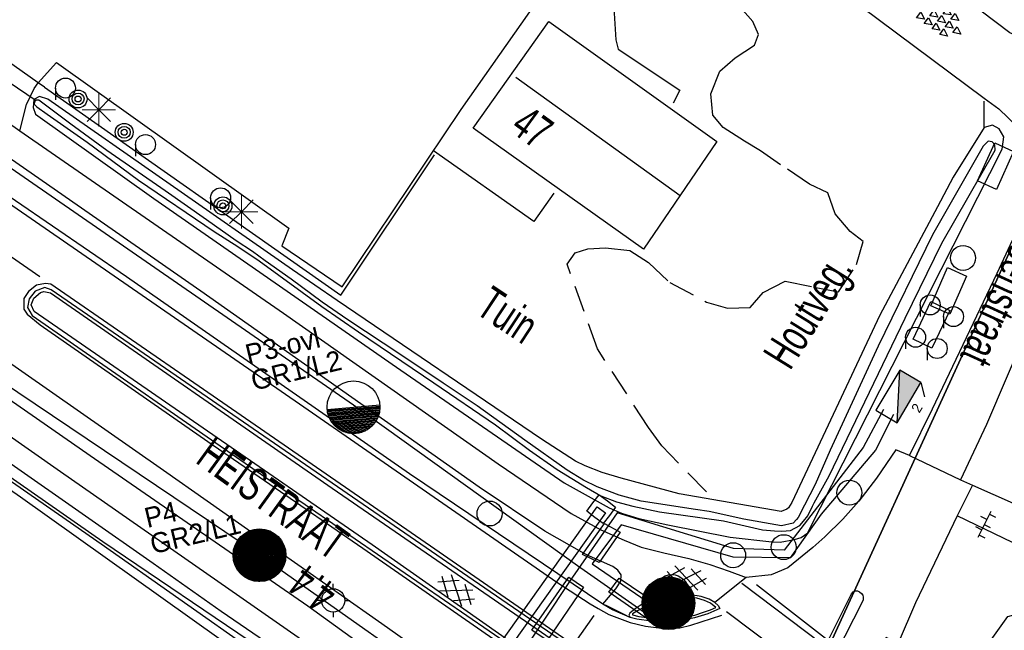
# Model space of a CAD drawing. Header units: metres. Extents: x 119757 to 244046, y 404148 to 811635.
# Tile 53 of 60: x 121983 to 122057, y 404831 to 404877. Entities that reach past the tile are written whole.
import ezdxf

# ---------------------------------------------------------------- set-up
doc = ezdxf.new("R2010")
doc.units = ezdxf.units.M
doc.linetypes.add('Houtwal', pattern=[3, 2, -1])
doc.layers.get('0').update_dxf_attribs({"linetype": 'CONTINUOUS'})
doc.layers.add('# Ov Nieuwe Leiding', color=250, linetype='CONTINUOUS', lineweight=30)
for name, color, linetype in [('4411', 7, 'CONTINUOUS'), ('4413', 7, 'CONTINUOUS'), ('4502', 1, 'CONTINUOUS'), ('4503', 1, 'CONTINUOUS'), ('4504', 7, 'CONTINUOUS'), ('B-AF-HEKW-GD', 47, 'Hekwerk'), ('B-AF-HOUT-GD', 74, 'Houtwal'), ('B-AS-HECT-GD', 9, 'CONTINUOUS'), ('B-BB-BORD-GD', 8, 'CONTINUOUS'), ('B-BP-BOOM-GD', 74, 'CONTINUOUS'), ('B-GB-BOUW-GD', 242, 'CONTINUOUS'), ('B-GB-NOKL-GD', 242, 'CONTINUOUS'), ('B-GR-GEMT2006-GS', 6, 'CONTINUOUS'), ('B-KL-WATER-GD', 8, 'CONTINUOUS'), ('B-MK-BLOKDW-GD', 121, 'CONTINUOUS'), ('B-MK-DRIEH-GD', 121, 'CONTINUOUS'), ('B-MK-KANAL-GD', 121, 'CONTINUOUS'), ('B-MK-STRP-GD', 121, 'CONTINUOUS'), ('B-OB-KAST-GD', 8, 'CONTINUOUS'), ('B-OB-OVER-GD', 8, 'CONTINUOUS'), ('B-OV-PAAL-GD', 63, 'CONTINUOUS'), ('B-TE-OND-GD', 8, 'CONTINUOUS'), ('B-TR-SLOO-GD', 142, 'CONTINUOUS'), ('B-TR-TALO-GD', 72, 'CONTINUOUS'), ('B-VH-BNDH-GD', 13, 'CONTINUOUS'), ('B-VH-FPAD-GD', 13, 'CONTINUOUS'), ('B-VH-HFDR-GD', 13, 'CONTINUOUS'), ('B-VH-MATE-GD', 13, 'CONTINUOUS'), ('B-VH-OVRG-GD', 13, 'CONTINUOUS'), ('B-VH-WEGN-GD', 13, 'CONTINUOUS'), ('B-WT-DUIKER-GD', 134, 'CONTINUOUS'), ('B-WT-HDUIK-GD', 134, 'CONTINUOUS'), ('B-WT-KOLK-GD', 213, 'CONTINUOUS'), ('L-AR-BLOCKS-GD', 8, 'CONTINUOUS'), ('L-AR-SYMB-GD', 8, 'CONTINUOUS'), ('n-ov-arma-pr', 1, 'CONTINUOUS'), ('OVL Lichtpunt', 1, 'CONTINUOUS'), ('OVL Lichtpuntinformatie', 1, 'CONTINUOUS'), ('OVL Voedingskast', 3, 'CONTINUOUS')]:
    doc.layers.add(name, color=color, linetype=linetype)
doc.linetypes.add('Hekwerk', pattern='A,4,-1,[1,dgnlstyle.shx,S=0.004,R=0,X=0,Y=0],-1', length=6)
doc.linetypes.add('OV-4x4mm2', pattern='A,8,-1.5,["4x4",Standard,S=1.5,R=0,X=0,Y=-0.75],-5.5', length=15)

# ---------------------------------------------------------------- blocks, each defined once
blk = doc.blocks.new('2401')
blk.add_circle((0.001, -0.001), 0.375)
blk = doc.blocks.new('GV6', base_point=(119758.78532, 404407.573336))
at = {"layer": '4411'}
for points in [[(119758.78532, 404407.542086, 0), (119758.94157, 404407.667086, 0)], [(119758.84782, 404407.479586, 0), (119759.09782, 404407.667086, 0)], [(119758.84782, 404407.667086, 0), (119759.09782, 404407.479586, 0)], [(119759.00407, 404407.667086, 0), (119759.16032, 404407.542086, 0)], [(119758.78532, 404407.604586, 0), (119758.94157, 404407.479586, 0)], [(119759.00407, 404407.479586, 0), (119759.16032, 404407.604586, 0)]]:
    blk.add_polyline3d(points, dxfattribs=at)
blk = doc.blocks.new('3201')
blk.add_circle((0, 0), 0.5)
blk = doc.blocks.new('2202')
for p, q in [((0, 0.35), (0, 0.5)), ((-0.35, 0.001), (-0.5, 0)), ((0.35, -0.001), (0.5, 0)), ((0, -0.35), (0, -0.5))]:
    blk.add_line(p, q)
blk.add_circle((0, 0), 0.35)
blk = doc.blocks.new('3001')
blk.add_line((-0.3, 0), (-0.3, -0.35))
blk.add_circle((0, 0), 0.3)
blk = doc.blocks.new('2901')
for radius in [0.27, 0.18, 0.09]:
    blk.add_circle((0, 0), radius)
blk = doc.blocks.new('2701')
at = {"lineweight": 0}
for q in [(-0.353, 0.351), (0.001, 0.497), (0.355, 0.351), (-0.499, -0.003), (-0.352, -0.356), (0.501, -0.003), (0.001, -0.503), (0.355, -0.356)]:
    blk.add_line((0.001, -0.003), q, dxfattribs=at)
blk = doc.blocks.new('OV6', base_point=(119758.78532, 404407.573336))
at = {"layer": '4413'}
for points in [[(119758.81657, 404407.573336, 0), (119758.81657, 404407.604586, 0)], [(119758.94157, 404407.573336, 0), (119758.94157, 404407.604586, 0)], [(119759.06657, 404407.573336, 0), (119759.06657, 404407.604586, 0)], [(119758.78532, 404407.573336, 0), (119759.09782, 404407.573336, 0)], [(119758.87907, 404407.573336, 0), (119758.87907, 404407.542086, 0)], [(119759.00407, 404407.573336, 0), (119759.00407, 404407.542086, 0)]]:
    blk.add_polyline3d(points, dxfattribs=at)
blk = doc.blocks.new('2810')
at = {"flags": 128}
blk.add_lwpolyline([(-0.625, -0.313), (-0.625, 0.313), (0.625, 0.313), (0.625, -0.313)], close=True, dxfattribs=at)
blk = doc.blocks.new('4408')
at = {"flags": 128}
for points in [[(-1.443, 0.731), (-0.903, 0.989), (-0.895, 0.457)], [(-0.721, 0.721), (-0.187, 0.99), (-0.188, 0.461)], [(-0.013, 0.721), (0.531, 0.995), (0.534, 0.466)], [(0.697, 0.723), (1.239, 0.992), (1.238, 0.46)], [(-2.157, 0.022), (-1.617, 0.277), (-1.624, -0.259)], [(-1.435, 0.015), (-0.902, 0.275), (-0.905, -0.258)], [(-0.72, 0.017), (-0.183, 0.275), (-0.183, -0.247)], [(-0.009, 0.014), (0.531, 0.283), (0.528, -0.256)], [(0.702, 0.011), (1.232, 0.277), (1.235, -0.255)], [(1.421, 0.005), (1.954, 0.271), (1.957, -0.265)], [(-1.437, -0.71), (-0.901, -0.433), (-0.908, -0.976)], [(-0.719, -0.702), (-0.185, -0.429), (-0.183, -0.972)], [(-0.008, -0.697), (0.533, -0.435), (0.525, -0.975)], [(0.703, -0.703), (1.24, -0.434), (1.237, -0.959)]]:
    blk.add_lwpolyline(points, close=True, dxfattribs=at)
blk = doc.blocks.new('3602')
at = {"flags": 128}
blk.add_lwpolyline([(-0.31, 0.001), (-0.31, 0.311), (0, 0.311), (0.31, 0.311), (0.31, 0.001), (0.31, -0.309), (0, -0.309), (-0.31, -0.309)], close=True, dxfattribs=at)
blk = doc.blocks.new('OV_MASTB')
at = {"layer": 'n-ov-arma-pr'}
for p, q in [((0.001, -1.5), (-0.015, 1.5)), ((0.065, -1.499), (0.048, 1.499)), ((0.128, -1.495), (0.112, 1.496)), ((0.192, -1.488), (0.175, 1.49)), ((0.255, -1.478), (0.239, 1.481)), ((0.319, -1.466), (0.302, 1.469)), ((0.382, -1.451), (0.366, 1.455)), ((0.446, -1.432), (0.429, 1.437)), ((0.509, -1.411), (0.493, 1.417)), ((0.572, -1.387), (0.557, 1.393)), ((0.636, -1.359), (0.62, 1.366)), ((0.699, -1.327), (0.684, 1.335)), ((0.762, -1.292), (0.748, 1.3)), ((0.826, -1.252), (0.811, 1.262)), ((0.889, -1.208), (0.875, 1.218)), ((0.952, -1.159), (0.939, 1.17)), ((1.015, -1.104), (1.003, 1.116)), ((1.078, -1.043), (1.067, 1.055)), ((1.141, -0.973), (1.13, 0.986)), ((1.205, -0.894), (1.194, 0.907)), ((1.268, -0.802), (1.258, 0.816)), ((1.33, -0.693), (1.323, 0.708)), ((1.393, -0.556), (1.387, 0.572)), ((1.456, -0.363), (1.451, 0.379))]:
    blk.add_line(p, q, dxfattribs=at)
blk.add_circle((0, 0), 1.5, dxfattribs=at)
blk = doc.blocks.new('OV_MASTE')
at = {"layer": 'n-ov-arma-pr'}
for p, q in [((-1.348, 1.502), (-1.315, -1.434)), ((-1.265, 1.575), (-1.23, -1.505)), ((-1.181, 1.641), (-1.145, -1.569)), ((-1.098, 1.7), (-1.061, -1.626)), ((-1.015, 1.752), (-0.976, -1.677)), ((-0.931, 1.8), (-0.892, -1.722)), ((-0.848, 1.842), (-0.807, -1.762)), ((-0.764, 1.879), (-0.723, -1.797)), ((-0.681, 1.912), (-0.638, -1.828)), ((-0.597, 1.94), (-0.554, -1.855)), ((-0.513, 1.965), (-0.47, -1.878)), ((-0.429, 1.986), (-0.386, -1.897)), ((-0.346, 2.002), (-0.301, -1.912)), ((-0.262, 2.016), (-0.217, -1.923)), ((-0.178, 2.025), (-0.133, -1.93)), ((-0.094, 2.031), (-0.049, -1.934)), ((0.012, -1.935), (-0.01, 2.033)), ((0.096, -1.933), (0.074, 2.032)), ((0.18, -1.928), (0.158, 2.028)), ((0.264, -1.919), (0.242, 2.02)), ((0.348, -1.906), (0.326, 2.008)), ((0.432, -1.89), (0.41, 1.993)), ((0.516, -1.869), (0.494, 1.974)), ((0.6, -1.845), (0.579, 1.95)), ((0.684, -1.817), (0.663, 1.923)), ((0.768, -1.785), (0.747, 1.892)), ((0.851, -1.748), (0.831, 1.856)), ((0.935, -1.706), (0.915, 1.815)), ((1.019, -1.66), (1, 1.769)), ((1.103, -1.607), (1.084, 1.718)), ((1.186, -1.549), (1.168, 1.661)), ((1.27, -1.484), (1.253, 1.597)), ((1.354, -1.411), (1.337, 1.525)), ((-1.844, 0.774), (-1.827, -0.717)), ((-1.762, 0.956), (-1.741, -0.897)), ((-1.679, 1.101), (-1.655, -1.04)), ((-1.597, 1.223), (-1.57, -1.16)), ((-1.514, 1.328), (-1.485, -1.263)), ((-1.431, 1.42), (-1.4, -1.354)), ((1.437, -1.33), (1.421, 1.444)), ((1.521, -1.238), (1.506, 1.353)), ((1.604, -1.133), (1.591, 1.25)), ((1.687, -1.012), (1.675, 1.129)), ((1.77, -0.867), (1.76, 0.986)), ((1.853, -0.686), (1.845, 0.806)), ((-1.925, 0.518), (-1.914, -0.463)), ((1.936, -0.43), (1.93, 0.55))]:
    blk.add_line(p, q, dxfattribs=at)
blk.add_circle((0.012, 0.049), 1.981, dxfattribs=at)

msp = doc.modelspace()

# ---------------------------------------------------------------- hatches: boundary and pattern name
at = {"layer": 'OVL Voedingskast', "linetype": 'Continuous', "ltscale": 10}
msp.add_hatch(color=1, dxfattribs=at).paths.add_polyline_path([(122051.101, 404849.885), (122049.509, 404850.833), (122049.309, 404846.875)])

# ---------------------------------------------------------------- linework, layer by layer
at = {"layer": '# Ov Nieuwe Leiding', "color": 1, "linetype": 'OV-4x4mm2'}
for points in [[(122048.294, 404847.855), (122046.751, 404845.01), (122040.824, 404837.297), (122037.009, 404837.425), (122028.292, 404840.1), (122024.69, 404834.953), (122020.889, 404829.22), (122018.579, 404825.636), (122024.344, 404821.068), (122023.951, 404820.46), (122018.169, 404825.108), (122001.414, 404836.915), (121976.794, 404853.479), (121931.571, 404884.912), (121884.782, 404918.065), (121838.739, 404951.577), (121792.744, 404984.706), (121748.068, 405017.353)], [(122049.026, 404847.489), (122047.687, 404844.816), (122043.611, 404840.015), (122041.286, 404836.724), (122036.988, 404836.766), (122028.572, 404839.198), (122026.391, 404836.282), (122031.003, 404833.128), (122032.309, 404833.342), (122032.425, 404832.888), (122030.379, 404832.568), (122025.303, 404836.115), (122008.475, 404848.186), (121961.336, 404880.795), (121915.63, 404911.794), (121868.686, 404944.336), (121822.478, 404977.876), (121776.631, 405011.363)]]:
    msp.add_lwpolyline(points, dxfattribs=at)
at = {"layer": '# Ov Nieuwe Leiding', "color": 1, "lineweight": 30}
for points in [[(122027.329, 404839.29), (122028.499, 404838.658), (122026.922, 404836.364), (122025.678, 404836.975)], [(122024.643, 404835.274), (122025.743, 404834.51), (122023.015, 404830.511), (122021.875, 404831.301)], [(122031.123, 404833.368), (122030.359, 404832.269), (122027.661, 404834.147), (122028.42, 404835.187)]]:
    msp.add_lwpolyline(points, close=True, dxfattribs=at)
at = {"layer": 'B-AF-HEKW-GD'}
for points in [[(121985.253, 404872.094), (121984.795, 404872.416), (121979.178, 404876.366), (121978.505, 404876.839)], [(121985.253, 404872.094), (122007.523, 404856.459)], [(122007.523, 404856.459), (122014.558, 404866.996)]]:
    msp.add_lwpolyline(points, dxfattribs=at)
at = {"layer": 'B-AF-HOUT-GD'}
for points in [[(122034.981, 404841.679), (122031.635, 404845.141), (122030.629, 404846.518), (122026.805, 404852.413), (122024.518, 404858.793), (122025.128, 404859.64), (122026.065, 404859.944), (122027.394, 404860.01), (122029.233, 404859.816), (122030.633, 404858.913), (122032.232, 404857.414), (122034.992, 404855.937), (122036.565, 404855.468), (122038.282, 404855.524), (122039.249, 404856.667), (122040.911, 404857.507), (122043.066, 404857.056), (122044.894, 404856.697), (122046.251, 404858.748), (122046.764, 404860.481), (122045.773, 404861.233), (122044.653, 404862.575), (122044.114, 404864.137), (122042.721, 404864.791), (122040.561, 404866.251), (122039.059, 404867.289), (122037.842, 404868.023), (122036.24, 404869.055), (122035.456, 404869.974), (122035.304, 404871.57), (122035.985, 404873.296), (122037.149, 404874.289), (122038.593, 404875.237), (122038.897, 404876.042), (122038.46, 404877.027), (122036.852, 404878.838)], [(122055.846, 404869.042), (122055.859, 404871.26)]]:
    msp.add_lwpolyline(points, dxfattribs=at)
at = {"layer": 'B-GB-BOUW-GD'}
msp.add_lwpolyline([(122030.267, 404859.911), (122017.463, 404869.012), (122023.148, 404877.009), (122035.767, 404867.998)], close=True, dxfattribs=at)
at = {"layer": 'B-GB-NOKL-GD'}
msp.add_lwpolyline([(122020.657, 404872.834), (122033.017, 404863.955)], dxfattribs=at)
at = {"layer": 'B-GR-GEMT2006-GS'}
for points in [[(122012.96, 404768.32), (122041.17, 404823.48), (122072.68, 404892.32), (122130.1, 405020.64), (122158.57, 405088.48), (122178.64, 405120.79), (122218.79, 405179.2), (122258.69, 405231.04)], [(122258.69, 405231.04), (122218.79, 405179.2), (122178.64, 405120.79), (122158.57, 405088.48), (122130.1, 405020.64), (122072.68, 404892.32), (122041.17, 404823.48), (122012.96, 404768.32)], [(122258.69, 405231.04), (122218.79, 405179.2), (122178.64, 405120.79), (122158.57, 405088.48), (122130.1, 405020.64), (122072.68, 404892.32), (122041.17, 404823.48), (122012.96, 404768.32)]]:
    msp.add_lwpolyline(points, dxfattribs=at)
at = {"layer": 'B-MK-BLOKDW-GD'}
for points in [[(122037.633, 404834.828), (122043.679, 404830.262)], [(122042.579, 404828.078), (122036.498, 404832.658)]]:
    msp.add_lwpolyline(points, dxfattribs=at)
at = {"layer": 'B-MK-DRIEH-GD'}
for points in [[(122043.932, 404830.667), (122038.736, 404834.688)], [(122028.999, 404832.376), (122027.409, 404833.175)]]:
    msp.add_lwpolyline(points, dxfattribs=at)
at = {"layer": 'B-MK-KANAL-GD'}
msp.add_lwpolyline([(122025.116, 404830.357), (122026.553, 404832.379)], dxfattribs=at)
at = {"layer": 'B-MK-STRP-GD'}
for points in [[(121788.204, 404999.393), (121812.375, 404981.802), (121841.396, 404960.566), (121866.632, 404942.149), (121890.041, 404925.299), (121914.893, 404908.72), (121941.53, 404891.11), (121955.039, 404882.114), (121979.694, 404865.351), (122004.418, 404848.301), (122023.75, 404834.902), (122026.249, 404833.265), (122026.861, 404832.924), (122027.662, 404832.478), (122029.245, 404831.875), (122030.406, 404831.591), (122031.61, 404831.443), (122032.995, 404831.462), (122033.824, 404831.674), (122036.148, 404832.418)], [(121966.498, 404870.582), (121976.382, 404863.768), (121984.924, 404857.868)], [(122024.82, 404830.283), (122014.578, 404837.38), (121997.202, 404849.362), (121985.748, 404857.275), (121985.328, 404857.321), (121984.654, 404857.201), (121984.065, 404856.743), (121983.718, 404856.194), (121983.703, 404855.407), (121983.955, 404855.033), (121984.931, 404854.236), (121997.529, 404845.475), (122009.167, 404837.456), (122023.128, 404827.758)]]:
    msp.add_lwpolyline(points, dxfattribs=at)
at = {"layer": 'B-TR-SLOO-GD'}
for points in [[(122022.633, 404800.89), (122024.599, 404809.169), (122024.467, 404809.692), (122024.452, 404809.752), (122023.989, 404810.211), (122013.232, 404819.818), (122001.499, 404829.919), (121989.636, 404837.927), (121964.043, 404855.78), (121939.912, 404872.909), (121918.753, 404887.843), (121896.457, 404903.648), (121879.166, 404916.059), (121878.971, 404915.817)], [(122022.633, 404800.89), (122022.48, 404800.957), (122024.343, 404809.101), (122024.178, 404809.624), (122023.555, 404810.149), (122012.989, 404819.611), (122001.196, 404829.541), (121989.508, 404837.753), (121963.867, 404855.588), (121939.748, 404872.615), (121896.359, 404903.42), (121878.971, 404915.817)], [(122025.731, 404809.989), (122025.588, 404810.208), (122024.953, 404810.841), (122016.499, 404818.303), (122009.676, 404824.035), (122005.184, 404827.777), (122001.856, 404830.424), (121998.527, 404832.682), (121993.428, 404836.303), (121988.338, 404839.858), (121976.411, 404848.186), (121964.962, 404856.138), (121955.731, 404862.655), (121944.56, 404870.566), (121934.923, 404877.118), (121925.895, 404883.583), (121917.355, 404889.655), (121902.877, 404900.074)], [(122041.026, 404840.379), (122040.599, 404840.212), (122032.942, 404841.521), (122028.588, 404842.712), (122027.155, 404843.136), (122025.865, 404843.647), (122025.162, 404843.976), (122022.601, 404845.628), (122007.24, 404856.046), (122003.892, 404858.369), (121985.521, 404871.188), (121984.897, 404871.391), (121984.475, 404871.155), (121984.422, 404870.564), (121984.588, 404870.045), (121993.481, 404863.709)], [(121984.827, 404871.097), (121984.64, 404871.113), (121984.516, 404870.975), (121984.479, 404870.797), (121984.68, 404870.614), (121985.459, 404870.058), (121988.477, 404867.961), (121992.319, 404865.104), (121998.018, 404861.243), (121999.776, 404860.106), (122001.383, 404859.028), (122006.102, 404855.604), (122008.859, 404853.703), (122014.517, 404849.869), (122019.149, 404846.711), (122021.7, 404844.814), (122023.782, 404843.348), (122025.973, 404841.999), (122027.057, 404841.387), (122028.232, 404840.938), (122029.452, 404840.611), (122031.467, 404840.188), (122036.259, 404839.498), (122039.199, 404838.831), (122040.087, 404838.763), (122040.644, 404838.721), (122041.307, 404838.767), (122042.011, 404839.159), (122042.268, 404839.476)], [(122041.884, 404839.755), (122041.757, 404839.592), (122041.494, 404839.336), (122040.627, 404839.13), (122040.191, 404839.206), (122037.784, 404839.626), (122035.196, 404840.212), (122034.164, 404840.344), (122030.08, 404840.969), (122028.437, 404841.432), (122026.775, 404842.046), (122025.748, 404842.563), (122024.515, 404843.314), (122021.333, 404845.563), (122017.756, 404848.141), (122015.2, 404849.836), (122012.03, 404851.982), (122008.059, 404854.599), (122006.111, 404855.942), (122003.793, 404857.667), (122001.832, 404859.041), (122000.881, 404859.726), (121999.668, 404860.547), (121997.444, 404862.119), (121994.322, 404864.293), (121989.955, 404867.313), (121987.242, 404869.298), (121984.827, 404871.097)], [(122042.831, 404839.067), (122043.553, 404840.498), (122045.25, 404843.864), (122057.189, 404867.424), (122057.332, 404868.348), (122056.967, 404868.962), (122056.47, 404869.235), (122055.846, 404869.042), (122053.508, 404865.332), (122052.351, 404863.082), (122048.02, 404854.952), (122041.394, 404840.872), (122041.151, 404840.485), (122041.026, 404840.379)], [(122042.268, 404839.476), (122042.593, 404839.877), (122042.959, 404840.6), (122043.085, 404840.85), (122044.204, 404842.874), (122049.912, 404854.719), (122052.675, 404860.372), (122056.679, 404867.341), (122056.655, 404867.754), (122056.461, 404867.966), (122056.156, 404868.014), (122055.764, 404867.653), (122051.964, 404860.987), (122047.884, 404852.636), (122044.281, 404844.8), (122043.142, 404842.235), (122042.361, 404840.688), (122041.884, 404839.755)], [(121993.481, 404863.709), (122011.701, 404851.046), (122024.291, 404842.351), (122027.672, 404840.478), (122028.615, 404840.068), (122029.909, 404839.676), (122032.095, 404839.193), (122036.766, 404838.274), (122039.891, 404837.923), (122040.517, 404837.905), (122041.593, 404838.094), (122042.099, 404838.252), (122042.594, 404838.598), (122042.831, 404839.067)], [(121968.723, 404851.571), (121983.456, 404841.304), (122000.545, 404829.124), (122001.246, 404828.619), (122002.027, 404828.04), (122003.054, 404827.128), (122004.202, 404826.182), (122007.049, 404823.6), (122011.416, 404819.906), (122016.972, 404815.276), (122022.473, 404810.253), (122023.137, 404809.618), (122023.281, 404809.413)]]:
    msp.add_lwpolyline(points, dxfattribs=at)
at = {"layer": 'B-TR-TALO-GD'}
msp.add_lwpolyline([(122055.736, 404829.684), (122057.619, 404832.328), (122058.712, 404832.627), (122060.059, 404832.393), (122060.874, 404831.762), (122061.624, 404830.033), (122062.116, 404828.629), (122062.856, 404826.824), (122063.726, 404825.637), (122065.896, 404823.496), (122078.069, 404814.792), (122080.239, 404813.637), (122083.187, 404814.409)], dxfattribs=at)
at = {"layer": 'B-VH-BNDH-GD'}
for points in [[(122023.395, 404828.213), (122009.877, 404837.706), (121984.483, 404855.235), (121984.254, 404855.723), (121984.472, 404856.24), (121984.953, 404856.65), (121985.209, 404856.721), (121985.703, 404856.624), (122006.879, 404841.965), (122024.514, 404829.806)], [(122035.701, 404832.995), (122035.295, 404833.314), (122034.848, 404833.525), (122034.262, 404833.687), (122033.602, 404833.785), (122032.963, 404833.793), (122032.182, 404833.705), (122031.516, 404833.561), (122030.838, 404833.29), (122030.237, 404832.976), (122029.81, 404832.747), (122029.432, 404832.518), (122029.429, 404832.434), (122029.906, 404832.32), (122030.502, 404832.231), (122031.079, 404832.167), (122031.895, 404832.142), (122032.659, 404832.156), (122033.544, 404832.285), (122034.121, 404832.425), (122034.774, 404832.639), (122035.294, 404832.811)]]:
    msp.add_lwpolyline(points, close=True, dxfattribs=at)
at = {"layer": 'B-VH-FPAD-GD'}
for points in [[(121977.78, 404872.772), (121983.403, 404868.808), (122003.22, 404855.095), (122019.351, 404843.777), (122024.825, 404840.061), (122027.064, 404838.819), (122028.807, 404838.056), (122030.094, 404837.535), (122031.779, 404837.1), (122033.661, 404836.665), (122035.242, 404836.232), (122036.698, 404835.712), (122037.975, 404835.253)], [(122027.197, 404833.236), (122027.792, 404833.924), (122028.17, 404834.398), (122028.55, 404834.978), (122028.569, 404835.437), (122028.338, 404835.794), (122027.954, 404836.075), (122026.196, 404836.838), (122025.798, 404837.061), (122022.853, 404838.715), (122017.915, 404842.021), (121997.005, 404856.768), (121982.773, 404866.661)], [(122020.831, 404824.556), (122020.835, 404824.249), (122020.682, 404823.955), (122020.373, 404823.548), (122019.788, 404822.973), (122019.402, 404822.749), (122018.99, 404822.581), (122018.508, 404822.622), (122018.133, 404822.833), (122012.277, 404827.755), (122009.933, 404829.567), (122005.032, 404833.094), (121989.013, 404844.149), (121968.21, 404858.617)], [(121966.324, 404857.315), (121986.477, 404843.202), (122004.317, 404830.77), (122008.114, 404828.085), (122011.825, 404825.313), (122014.208, 404823.312), (122016.689, 404821.166), (122017.706, 404820.286), (122024.748, 404814.05), (122027.355, 404811.735), (122027.699, 404811.292), (122027.8, 404811.084), (122027.928, 404810.505)], [(122035.611, 404833.358), (122035.203, 404833.616), (122034.578, 404833.806), (122033.825, 404833.951), (122033.096, 404834.006), (122032.318, 404833.971), (122031.666, 404833.838), (122031.122, 404833.654), (122030.574, 404833.432), (122030.074, 404833.187), (122029.625, 404832.903), (122029.227, 404832.558), (122029.149, 404832.409), (122029.268, 404832.233)]]:
    msp.add_lwpolyline(points, dxfattribs=at)
at = {"layer": 'B-VH-HFDR-GD'}
for points in [[(122027.197, 404833.236), (122012.686, 404843.046), (121991.416, 404857.837), (121983.079, 404863.549), (121971.807, 404871.272), (121969.065, 404873.151), (121947.648, 404887.717), (121942.996, 404890.884), (121937.764, 404894.274), (121920.818, 404905.354), (121906.972, 404914.479), (121898.239, 404920.351), (121886.243, 404928.448), (121878.842, 404933.75), (121864.797, 404943.812), (121856.641, 404949.793), (121847.825, 404956.258), (121831.154, 404968.45), (121828.125, 404970.665), (121823.355, 404974.134), (121811.105, 404983.045)], [(122024.725, 404830.059), (122017.075, 404835.333), (122002.13, 404845.599), (121985.772, 404856.868), (121985.286, 404857.039), (121984.554, 404856.766), (121984.116, 404856.193), (121983.994, 404855.528), (121984.347, 404854.931), (122001.893, 404842.756), (122020.343, 404830.081)], [(121981.465, 404852.206), (121994.204, 404843.311), (122010.608, 404831.782), (122020.831, 404824.556), (122022.818, 404823.152), (122024.793, 404821.756)]]:
    msp.add_lwpolyline(points, dxfattribs=at)
at = {"layer": 'B-VH-MATE-GD'}
msp.add_lwpolyline([(122050.234, 404844.412), (122054.064, 404842.572)], dxfattribs=at)
at = {"layer": 'B-VH-OVRG-GD'}
for points in [[(122065.089, 404875.913), (122063.32, 404875.936), (122060.417, 404875.776), (122059.622, 404875.742), (122058.971, 404875.736), (122058.447, 404875.878), (122057.774, 404876.154), (122045.881, 404885.192), (122030.539, 404896.031)], [(121984.795, 404872.416), (121986.158, 404873.941), (122003.607, 404861.491), (122003.079, 404860.166), (122007.618, 404857.086), (122016.551, 404870.4), (122022.843, 404879.374), (122027.227, 404885.087), (122030.064, 404888.94), (122030.824, 404888.57), (122031.267, 404888.303), (122031.742, 404888.658), (122032.154, 404888.931), (122055.859, 404871.26), (122056.953, 404870.451), (122058.344, 404869.092), (122059.552, 404867.64), (122060.386, 404865.771)], [(122027.944, 404879.279), (122028.185, 404875.636), (122028.367, 404874.938), (122032.988, 404871.86), (122032.494, 404870.883)], [(121983.403, 404868.808), (121983.909, 404870.777), (121984.479, 404871.99), (121984.795, 404872.416)], [(122023.534, 404864.108), (122022.028, 404861.996), (122014.476, 404867.306)], [(122054.983, 404842.189), (122061.075, 404839.474), (122065.942, 404837.194), (122070.885, 404834.756)], [(122069.093, 404832.521), (122053.818, 404839.88)]]:
    msp.add_lwpolyline(points, dxfattribs=at)
at = {"layer": 'B-VH-WEGN-GD'}
for points in [[(122050.234, 404844.412), (122051.959, 404847.923), (122056.829, 404858.1), (122059.007, 404862.796), (122065.383, 404876.548), (122074.95, 404897.516)], [(122077.96, 404896.221), (122065.641, 404869.217), (122056.013, 404846.748), (122054.064, 404842.572), (122054.983, 404842.189), (122053.818, 404839.88), (122050.695, 404833.349)], [(122050.234, 404844.412), (122049.221, 404844.832), (122047.762, 404842.707), (122046.446, 404840.992), (122045.223, 404839.62), (122043.885, 404838.301)], [(122043.885, 404838.301), (122042.968, 404837.488), (122041.101, 404835.976), (122039.842, 404835.446), (122037.975, 404835.253), (122035.611, 404833.358), (122035.857, 404833.133), (122035.982, 404832.908), (122035.103, 404832.522), (122034.081, 404832.217), (122032.792, 404831.963), (122031.688, 404831.934), (122030.829, 404831.971), (122029.765, 404832.108), (122029.268, 404832.233), (122028.681, 404832.494), (122027.926, 404832.828), (122027.197, 404833.236)], [(122043.874, 404830.022), (122045.876, 404834.02), (122046.006, 404834.171), (122046.198, 404834.237), (122046.328, 404834.241), (122046.473, 404834.165), (122046.627, 404834.043), (122046.723, 404833.93), (122046.768, 404833.776), (122046.766, 404833.683), (122046.748, 404833.578), (122046.675, 404833.391), (122044.732, 404829.549)], [(122050.695, 404833.349), (122049.383, 404830.315), (122048.479, 404830.749), (122045.599, 404825.338), (122046.686, 404824.666), (122046.621, 404824.124), (122046.639, 404823.393), (122046.708, 404822.71), (122046.82, 404822.165), (122047.03, 404821.37), (122047.286, 404820.626), (122047.632, 404819.841), (122048.066, 404819.026), (122048.636, 404818.226)]]:
    msp.add_lwpolyline(points, dxfattribs=at)
at = {"layer": 'B-WT-DUIKER-GD'}
msp.add_lwpolyline([(122027.416, 404840.109), (122013.606, 404820.696), (122013.014, 404821.143), (122026.772, 404840.557)], close=True, dxfattribs=at)
at = {"layer": 'B-WT-HDUIK-GD'}
msp.add_lwpolyline([(121978.388, 404875.325), (121984.638, 404871.093)], dxfattribs=at)
at = {"layer": 'OVL Voedingskast', "color": 1, "linetype": 'Continuous', "ltscale": 10}
for p, q in [((122049.309, 404846.875), (122049.509, 404850.833)), ((122051.101, 404849.885), (122051.375, 404848.809))]:
    msp.add_line(p, q, dxfattribs=at)
msp.add_lwpolyline([(122049.309, 404846.875), (122051.101, 404849.885), (122049.509, 404850.833), (122047.717, 404847.823)], close=True, dxfattribs=at)

# ---------------------------------------------------------------- block references
at = {"layer": '# Ov Nieuwe Leiding', "color": 5, "lineweight": 30}
for p in [(122001.402, 404836.866), (122032.123, 404833.265)]:
    msp.add_blockref('OV_MASTE', p, dxfattribs=at)
at = {"layer": 'B-AS-HECT-GD', "xscale": 2.5, "yscale": 2.5, "zscale": 2.5}
msp.add_blockref('2202', (122006.953, 404833.525), dxfattribs=at)
at = {"layer": 'B-BB-BORD-GD', "xscale": 2.5, "yscale": 2.5, "zscale": 2.5}
for p in [(122054.263, 404859.256), (122045.723, 404841.621), (122018.692, 404840.055), (122036.99, 404836.923), (122040.79, 404837.528)]:
    msp.add_blockref('2401', p, dxfattribs=at)
at = {"layer": 'B-BP-BOOM-GD', "xscale": 2.5, "yscale": 2.5, "zscale": 2.5}
for p in [(121987.783, 404871.194), (121991.249, 404868.69), (121998.663, 404863.163)]:
    msp.add_blockref('2901', p, dxfattribs=at)
at = {"layer": 'B-KL-WATER-GD', "xscale": 2.5, "yscale": 2.5, "zscale": 2.5}
msp.add_blockref('3201', (122032.376, 404834.221), dxfattribs=at)
at = {"layer": 'B-OB-KAST-GD', "xscale": 2.5, "yscale": 2.5, "zscale": 2.5}
for p, rotation in [((122056.704, 404866.152), 245.571505), ((122053.182, 404856.778), 66.1372), ((122051.882, 404854.224), 64.56143399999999)]:
    msp.add_blockref('2810', p, dxfattribs=dict(at, rotation=rotation))
at = {"layer": 'B-OB-OVER-GD', "xscale": 2.5, "yscale": 2.5, "zscale": 2.5}
for p in [(121986.838, 404872.016), (121992.851, 404867.771), (121998.494, 404863.771), (122051.793, 404855.721), (122053.546, 404854.844), (122050.698, 404853.294), (122052.321, 404852.451)]:
    msp.add_blockref('3001', p, dxfattribs=at)
at = {"layer": 'B-OV-PAAL-GD', "xscale": 2.5, "yscale": 2.5, "zscale": 2.5}
for p in [(121989.341, 404870.397), (122000.047, 404862.73)]:
    msp.add_blockref('2701', p, dxfattribs=at)
at = {"layer": 'B-WT-KOLK-GD', "xscale": 2.5, "yscale": 2.5, "zscale": 2.5, "rotation": 52.62727700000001}
msp.add_blockref('3602', (122027.081, 404840.377), dxfattribs=at)
at = {"layer": 'L-AR-BLOCKS-GD', "rotation": 143.849999}
msp.add_blockref('4408', (122052.363, 404877.365), dxfattribs=at)
at = {"layer": 'L-AR-SYMB-GD'}
for name, p, xscale, yscale, zscale, rotation in [('OV6', (122056.347, 404840.199), 7, 16, 7, 243.189039), ('GV6', (122014.962, 404835.133), 8, 8, 8, 325.328157), ('GV6', (122032.001, 404835.456), 8, 8, 8, 350.4498820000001)]:
    msp.add_blockref(name, p, dxfattribs=dict(at, xscale=xscale, yscale=yscale, zscale=zscale, rotation=rotation))
at = {"layer": 'OVL Lichtpunt', "xscale": 1.32091475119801, "yscale": 1.32091475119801, "zscale": 1.32091475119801, "rotation": 274.5000000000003}
msp.add_blockref('OV_MASTB', (122008.475, 404848.032), dxfattribs=at)

# ---------------------------------------------------------------- texts
at = {"layer": '4502', "width": 0.68}
msp.add_text('47', height=2.5, rotation=323.87861, dxfattribs=at).set_placement((122020.154, 404868.812))
at = {"layer": '4503', "width": 0.68}
for s, rotation, p in [('Groenstraat', 245.41651, (122059.007, 404862.796)), ('HEISTRAAT', 324.09283, (121996.515, 404843.925))]:
    msp.add_text(s, height=2.5, rotation=rotation, dxfattribs=at).set_placement(p)
at = {"layer": '4504', "width": 0.68}
msp.add_text('4.4', height=2.5, rotation=142.9112, dxfattribs=at).set_placement((122007.454, 404834.431))
at = {"layer": 'B-TE-OND-GD', "width": 0.68}
for s, rotation, p in [('Houtveg.', 58.14433, (122041.27, 404850.73)), ('Tuin', 326.45955, (122017.538, 404855.157))]:
    msp.add_text(s, height=2.5, rotation=rotation, dxfattribs=at).set_placement(p)
at = {"layer": 'OVL Lichtpuntinformatie', "linetype": 'Continuous', "ltscale": 10}
for s, height, rotation, p in [('P3-ovl', 1.5, 13.46538, (122000.566, 404851.243)), ('GR1/L2', 1.5, 13.46538, (122000.987, 404849.274, -54.405)), ('2', 0.75, 59.84975, (122050.98, 404847.552)), ('P4', 1.5, 13.46538, (121992.989, 404838.96)), ('GR2/L1', 1.5, 13.46538, (121993.41, 404836.991, -54.405))]:
    msp.add_text(s, height=height, rotation=rotation, dxfattribs=at).set_placement(p)

doc.saveas('drawing.dxf')
